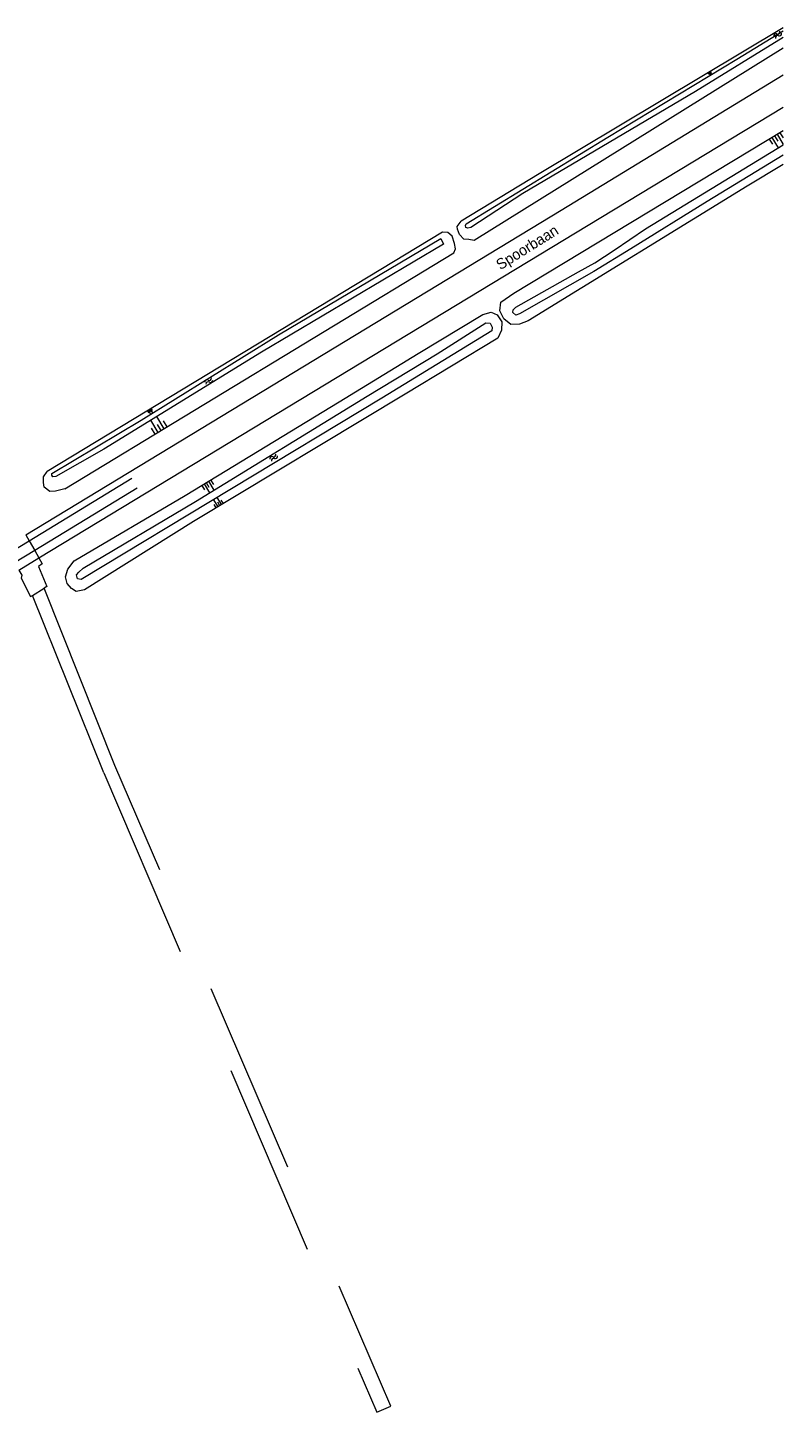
# Model space of a CAD drawing. Extents: x 99476 to 102828, y 406437 to 407931.
# Tile 161 of 162: x 102687 to 102828, y 407382 to 407641. Entities that reach past the tile are written whole.
import ezdxf

# ---------------------------------------------------------------- set-up
doc = ezdxf.new("R2010")
doc.units = 0
doc.header["$MEASUREMENT"] = 0
doc.linetypes.add('DGN Style 2', pattern=[60.553652, 36.332191, -24.221461])
for name, color, linetype, lineweight in [('BG_insteek sloot', 253, 'Continuous', 0), ('BG_kant onverhard', 253, 'DGN Style 2', 0), ('BG_kant sloot', 253, 'Continuous', 0), ('BG_kant verharding', 253, 'Continuous', 0), ('BG_spoorrail', 253, 'Continuous', 0), ('BG_taludsymbool', 253, 'Continuous', 0), ('BG_tekst overig', 253, 'Continuous', 0), ('BG_watersymbool', 253, 'Continuous', 0)]:
    doc.layers.add(name, color=color, linetype=linetype, lineweight=lineweight)
doc.styles.add('Style-WORKING', font='WORKING.shx')

# ---------------------------------------------------------------- blocks, each defined once
blk = doc.blocks.new('S04')
at = {"layer": 'BG_taludsymbool', "linetype": 'Continuous', "lineweight": 0}
for p, q in [((-0.5, 0), (-0.5, -0.5)), ((-0.25, 0), (-0.25, -1)), ((0, 0), (0, -0.5)), ((0.25, 0), (0.25, -1)), ((0.5, 0), (0.5, -0.5))]:
    blk.add_line(p, q, dxfattribs=at)
blk = doc.blocks.new('WATERS')
at = {"layer": 'BG_watersymbool', "linetype": 'Continuous', "lineweight": 0}
for centre, start, end in [((-0.375, 0.25), 28.07249, 151.92751), ((-0.375, -0.2), 28.07249, 151.92751), ((0.375, 0.65), 208.07249, 331.92751), ((0.375, 0.2), 208.07249, 331.92751)]:
    blk.add_arc(centre, 0.425, start, end, dxfattribs=at)

msp = doc.modelspace()

# ---------------------------------------------------------------- linework, layer by layer
at = {"layer": 'BG_insteek sloot', "linetype": 'Continuous', "lineweight": 0}
for p, q in [((102764.545, 407602.781), (102690.537, 407557.999)), ((102693.855, 407554.758), (102766.642, 407598.923))]:
    msp.add_line(p, q, dxfattribs=at)
at = {"layer": 'BG_insteek sloot', "linetype": 'Continuous', "lineweight": 0, "flags": 128}
for points in [[(102828.314, 407641.062886), (102782.64, 407613.73), (102768.008, 407604.876)], [(102828.314, 407637.2092), (102770.445, 407601.231)], [(102828.314, 407615.476806), (102821.556, 407611.409), (102780.524, 407586.195), (102778.949, 407585.564), (102777.318, 407585.554), (102775.974, 407586.577), (102775.278, 407588.111), (102775.409, 407589.72), (102777.859, 407591.403), (102828.314, 407621.809585)], [(102770.445, 407601.231), (102769.425, 407601.41), (102768.533, 407601.498), (102767.704, 407602.375), (102767.306, 407603.376), (102767.263, 407603.848), (102768.008, 407604.876)], [(102766.642, 407598.923), (102766.931, 407599.664), (102766.756, 407600.651), (102766.304, 407602.056), (102765.525, 407602.767), (102764.545, 407602.781)], [(102759.936, 407580.087), (102772.09, 407587.424), (102773.617, 407587.836), (102774.733, 407587.343), (102775.604, 407586.011), (102775.592, 407584.462), (102774.894, 407582.986), (102757.537, 407572.469), (102717.926, 407548.638), (102697.507, 407535.902), (102695.954, 407535.589), (102695.052, 407536.153), (102694.289, 407537.053), (102693.954, 407538.298), (102694.381, 407539.766), (102695.603, 407541.289), (102716.34, 407553.528), (102745.166, 407571.048), (102759.936, 407580.087)], [(102693.855, 407554.758), (102692.075, 407554.323), (102691.04, 407554.296), (102689.944, 407555.115), (102689.818, 407555.937), (102689.839, 407557.01), (102690.537, 407557.999)]]:
    msp.add_lwpolyline(points, dxfattribs=at)
at = {"layer": 'BG_kant onverhard', "linetype": 'DGN Style 2', "lineweight": 0}
for p, q in [((102701.15, 407501.62), (102687.757, 407534.846)), ((102703.21, 407503.02), (102689.972, 407536.207))]:
    msp.add_line(p, q, dxfattribs=at)
at = {"layer": 'BG_kant onverhard', "linetype": 'DGN Style 2', "lineweight": 0, "flags": 128}
msp.add_lwpolyline([(102701.15, 407501.62), (102752.216, 407381.977), (102754.855, 407383.111), (102703.21, 407503.02)], dxfattribs=at)
at = {"layer": 'BG_kant sloot', "linetype": 'Continuous', "lineweight": 0, "flags": 128}
for points in [[(102779.565, 407610.043), (102769.808, 407603.648), (102769.282, 407603.548), (102768.887, 407603.674), (102768.817, 407604.067), (102768.976, 407604.379), (102795.472, 407620.598), (102819.59, 407635.203), (102828.314, 407640.467584)], [(102828.314, 407639.20954), (102811.86, 407629.147), (102779.565, 407610.043)], [(102828.314, 407617.186031), (102814.082, 407608.549), (102799.756, 407599.67), (102792.829, 407595.447), (102778.929, 407587.491), (102778.254, 407587.242), (102777.694, 407587.786), (102777.734, 407588.283), (102778.232, 407588.788), (102789.978, 407595.374), (102793.056, 407597.05), (102796.631, 407599.435), (102802.49, 407603.441), (102819.809, 407613.989), (102828.314, 407619.124281)], [(102701.102, 407562.21), (102692.131, 407557.086), (102691.593, 407557.019), (102691.376, 407557.34), (102691.416, 407557.65), (102708.106, 407567.647), (102733.829, 407583.573), (102764.222, 407601.628), (102764.695, 407600.548), (102730.636, 407580.356), (102701.102, 407562.21)], [(102750.435, 407572.113), (102763.507, 407580.011), (102772.649, 407585.865), (102773.437, 407585.801), (102773.833, 407585.003), (102773.74, 407584.349), (102753.174, 407571.734), (102696.901, 407537.79), (102696.205, 407537.965), (102696.02, 407538.679), (102696.449, 407539.195), (102697.266, 407539.933), (102718.27, 407552.417), (102750.435, 407572.113)]]:
    msp.add_lwpolyline(points, dxfattribs=at)
at = {"layer": 'BG_kant verharding', "linetype": 'Continuous', "lineweight": 0}
for p, q in [((102686.531, 407546.197), (102687.172, 407545.055)), ((102687.172, 407545.055), (102688.185, 407543.249)), ((102688.185, 407543.249), (102688.977, 407541.837)), ((102687.757, 407534.846), (102689.972, 407536.207))]:
    msp.add_line(p, q, dxfattribs=at)
at = {"layer": 'BG_kant verharding', "linetype": 'Continuous', "lineweight": 0, "flags": 128}
for points in [[(102685.222, 407539.563), (102685.769, 407538.629), (102685.66, 407538.077), (102687.411, 407534.633), (102687.757, 407534.846)], [(102688.977, 407541.837), (102689.596, 407540.733), (102688.906, 407540.256), (102690.46, 407536.507), (102689.972, 407536.207)]]:
    msp.add_lwpolyline(points, dxfattribs=at)
at = {"layer": 'BG_spoorrail', "linetype": 'Continuous', "lineweight": 0}
for p, q in [((102687.172, 407545.055), (102706.342, 407556.75)), ((102707.361, 407554.901), (102688.185, 407543.249)), ((102683.35, 407542.759), (102687.172, 407545.055)), ((102688.185, 407543.249), (102684.414, 407540.943)), ((102685.222, 407539.563), (102688.977, 407541.837))]:
    msp.add_line(p, q, dxfattribs=at)
at = {"layer": 'BG_spoorrail', "linetype": 'Continuous', "lineweight": 0, "flags": 128}
for points in [[(102686.531, 407546.197), (102786.71, 407606.9), (102828.314, 407632.248973)], [(102688.977, 407541.837), (102789.4, 407602.65), (102828.314, 407626.189917)]]:
    msp.add_lwpolyline(points, dxfattribs=at)
at = {"layer": 'BG_taludsymbool', "linetype": 'Continuous', "lineweight": 0}
for p, q in [((102825.6905, 407620.229), (102826.2855, 407619.2415)), ((102826.18425, 407620.5265), (102827.37425, 407618.5515)), ((102826.678, 407620.824), (102827.273, 407619.8365)), ((102827.17175, 407621.1215), (102828.314, 407619.225749)), ((102827.6655, 407621.419), (102828.2605, 407620.4315))]:
    msp.add_line(p, q, dxfattribs=at)

# ---------------------------------------------------------------- block references
for p, xscale, yscale, zscale, rotation in [((102814.43, 407632.754), 0.5803520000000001, 0.5803520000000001, 0.5803520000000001, 30.896031), ((102709.643, 407569.56), 0.8125680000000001, 0.8125680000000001, 0.8125680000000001, 31.205611), ((102711.856, 407565.681), 2.659122, 2.659122, 2.659122, 211.263074), ((102720.297, 407555.933), 1.936766, 1.936766, 1.936766, 31.293535), ((102722.846, 407551.598), 1.578132, 1.578132, 1.578132, 211.0509270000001)]:
    msp.add_blockref('S04', p, dxfattribs=dict(at, xscale=xscale, yscale=yscale, zscale=zscale, rotation=rotation))
at = {"layer": 'BG_watersymbool', "linetype": 'Continuous', "lineweight": 0}
for p, rotation in [((102827.402, 407639.557), 40.61993999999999), ((102720.886, 407574.75), 31.130799), ((102733.054, 407560.451), 40.61993999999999)]:
    msp.add_blockref('WATERS', p, dxfattribs=dict(at, rotation=rotation))

# ---------------------------------------------------------------- texts
at = {"layer": 'BG_tekst overig', "linetype": 'Continuous', "lineweight": 0, "style": 'Style-WORKING'}
msp.add_text('Spoorbaan', height=2, rotation=32.005383, dxfattribs=at).set_placement((102775.345, 407595.653))

doc.saveas('drawing.dxf')
